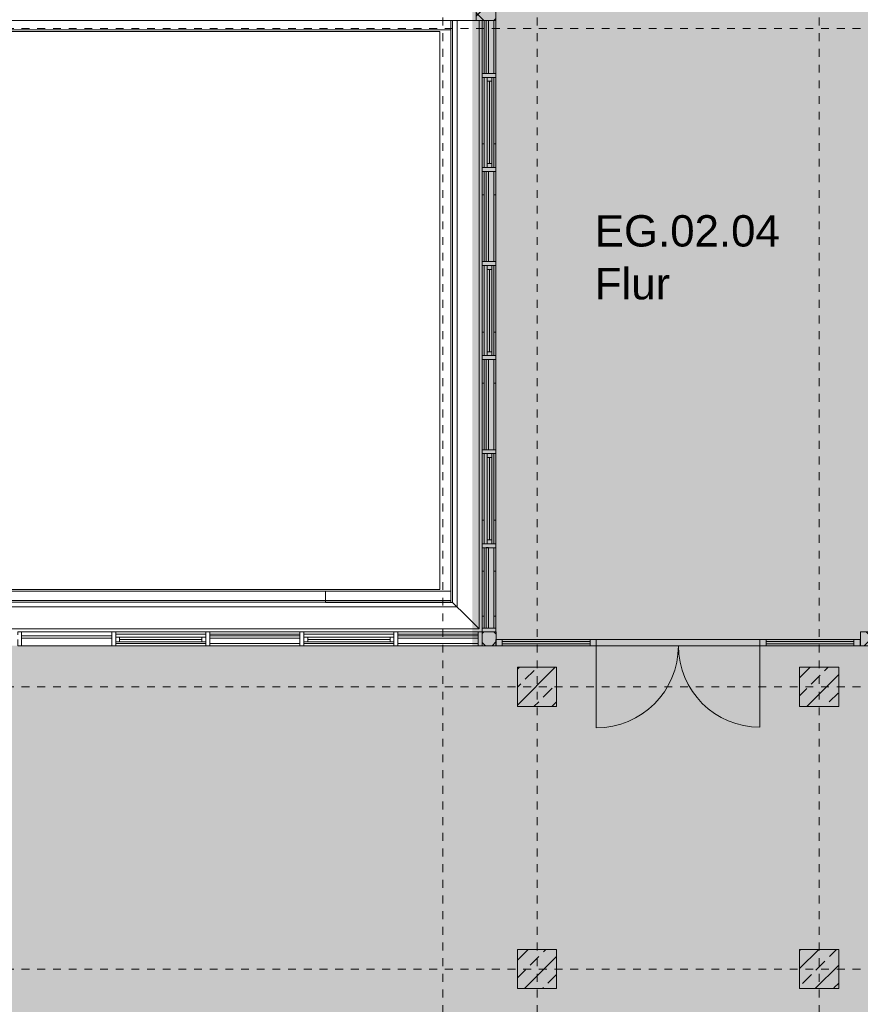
# Model space of a CAD drawing. Header units: metres. Extents: x -54 to 119, y -77 to 33.
# Tile 110 of 136: x 43 to 54, y -8 to 5. Entities that reach past the tile are written whole.
import ezdxf

# ---------------------------------------------------------------- set-up
doc = ezdxf.new("R2010")
doc.units = ezdxf.units.M
doc.linetypes.add('Rasterlinie', pattern=[0.019, 0.01, -0.003, 0.003, -0.003])
for name, color, linetype, lineweight in [('A_Allgemeine Beschriftungen', 7, 'Continuous', 9), ('A_Detailelemente', 7, 'Continuous', 9), ('A_Fassadenelemente', 7, 'Continuous', 9), ('A_Fassadenpfosten', 7, 'Continuous', 9), ('A_Geschossdecken', 7, 'Continuous', 9), ('A_Raster', 7, 'Continuous', 9), ('A_Räume_Beschriftung', 7, 'Continuous', 9), ('A_Tragwerksstützen', 7, 'Continuous', 9), ('A_Tragwerksstützen_Stahlbeton', 7, 'Continuous', 18), ('A_Türen', 7, 'Continuous', 9), ('A_Wände', 7, 'Continuous', 9), ('Allgemeines Modell', 7, 'Continuous', 9)]:
    doc.layers.add(name, color=color, linetype=linetype, lineweight=lineweight)
doc.styles.add('Arial_B', font='txt', dxfattribs={"height": 0.4})

# ---------------------------------------------------------------- blocks, each defined once
blk = doc.blocks.new('STB Stütze - rechteckig - STB 50 x 50-V17-BS_Übersicht_EG_BRANDSCHUTZ')
at = {"layer": 'A_Tragwerksstützen'}
h = blk.add_hatch(dxfattribs=at)
h.set_pattern_fill('FP_25', color=256, style=0, pattern_type=2)
h.set_pattern_definition([(45, (-49.556, 3.897), (-0.2283955, 0.2283955), []), (45, (-49.328, 3.897), (-0.2283955, 0.2283955), [0.161, -0.081])])
h.paths.add_polyline_path([(-0.248, -0.25), (0.25, -0.25), (0.25, 0.25), (-0.25, 0.25), (-0.25, -0.25)], flags=0)
at = {"layer": 'A_Tragwerksstützen_Stahlbeton'}
for p, q in [((0.25, 0.25), (-0.25, 0.25)), ((-0.25, 0.25), (-0.25, -0.25)), ((0.25, -0.25), (0.25, 0.25)), ((-0.25, -0.25), (0.25, -0.25))]:
    blk.add_line(p, q, dxfattribs=at)
blk = doc.blocks.new('STB Stütze - rechteckig - STB 50 x 50-V18-BS_Übersicht_EG_BRANDSCHUTZ')
at = {"layer": 'A_Tragwerksstützen'}
h = blk.add_hatch(dxfattribs=at)
h.set_pattern_fill('FP_26', color=256, style=0, pattern_type=2)
h.set_pattern_definition([(45, (-49.556, 7.497), (-0.2283955, 0.2283955), []), (45, (-49.328, 7.497), (-0.2283955, 0.2283955), [0.161, -0.081])])
h.paths.add_polyline_path([(-0.248, -0.25), (0.25, -0.25), (0.25, 0.25), (-0.25, 0.25), (-0.25, -0.25)], flags=0)
at = {"layer": 'A_Tragwerksstützen_Stahlbeton'}
for p, q in [((0.25, 0.25), (-0.25, 0.25)), ((-0.25, 0.25), (-0.25, -0.25)), ((0.25, -0.25), (0.25, 0.25)), ((-0.25, -0.25), (0.25, -0.25))]:
    blk.add_line(p, q, dxfattribs=at)
blk = doc.blocks.new('STB Stütze - rechteckig - STB 50 x 50-V19-BS_Übersicht_EG_BRANDSCHUTZ')
at = {"layer": 'A_Tragwerksstützen'}
h = blk.add_hatch(dxfattribs=at)
h.set_pattern_fill('FP_27', color=256, style=0, pattern_type=2)
h.set_pattern_definition([(45, (-53.156, 3.897), (-0.2283955, 0.2283955), []), (45, (-52.928, 3.897), (-0.2283955, 0.2283955), [0.161, -0.081])])
h.paths.add_polyline_path([(0.25, -0.25), (0.25, 0.25), (-0.25, 0.25), (-0.25, -0.25)], flags=0)
at = {"layer": 'A_Tragwerksstützen_Stahlbeton'}
for p, q in [((0.25, 0.25), (-0.25, 0.25)), ((-0.25, 0.25), (-0.25, -0.25)), ((0.25, -0.25), (0.25, 0.25)), ((-0.25, -0.25), (0.25, -0.25))]:
    blk.add_line(p, q, dxfattribs=at)
blk = doc.blocks.new('STB Stütze - rechteckig - STB 50 x 50-V20-BS_Übersicht_EG_BRANDSCHUTZ')
at = {"layer": 'A_Tragwerksstützen'}
h = blk.add_hatch(dxfattribs=at)
h.set_pattern_fill('FP_28', color=256, style=0, pattern_type=2)
h.set_pattern_definition([(45, (-53.156, 7.497), (-0.2283955, 0.2283955), []), (45, (-52.928, 7.497), (-0.2283955, 0.2283955), [0.161, -0.081])])
h.paths.add_polyline_path([(0.25, -0.25), (0.25, 0.25), (-0.25, 0.25), (-0.25, -0.25)], flags=0)
at = {"layer": 'A_Tragwerksstützen_Stahlbeton'}
for p, q in [((0.25, 0.25), (-0.25, 0.25)), ((-0.25, 0.25), (-0.25, -0.25)), ((0.25, -0.25), (0.25, 0.25)), ((-0.25, -0.25), (0.25, -0.25))]:
    blk.add_line(p, q, dxfattribs=at)
blk = doc.blocks.new('Pfosten rechteckig - 125x176-3770175-BS_Übersicht_EG_BRANDSCHUTZ')
at = {"layer": 'A_Fassadenpfosten'}
for p, q in [((47.781, -3.197), (48.806, -3.197)), ((47.781, -3.373), (48.806, -3.373))]:
    blk.add_line(p, q, dxfattribs=at)
blk = doc.blocks.new('Pfosten rechteckig - 50x176-3770182-BS_Übersicht_EG_BRANDSCHUTZ')
at = {"layer": 'A_Fassadenpfosten'}
for p, q in [((0, 0.0655), (-0.05, 0.0655)), ((-0.05, 0.0655), (-0.05, -0.1105)), ((0, -0.1105), (0, 0.0655)), ((-0.05, -0.1105), (0, -0.1105))]:
    blk.add_line(p, q, dxfattribs=at)
blk = doc.blocks.new('Pfosten rechteckig - 125x176-1782135-BS_Übersicht_EG_BRANDSCHUTZ')
at = {"layer": 'A_Fassadenpfosten'}
for p, q in [((46.581, -3.197), (47.731, -3.197)), ((46.581, -3.373), (47.731, -3.373))]:
    blk.add_line(p, q, dxfattribs=at)
blk = doc.blocks.new('Systemelement - Verglasung-1782334-BS_Übersicht_EG_BRANDSCHUTZ')
at = {"layer": 'A_Fassadenelemente'}
for p, q in [((0.513, 0.015), (-0.513, 0.015)), ((-0.513, 0.015), (-0.513, -0.015)), ((0.513, -0.015), (0.513, 0.015)), ((-0.513, -0.015), (0.513, -0.015))]:
    blk.add_line(p, q, dxfattribs=at)
blk = doc.blocks.new('GSH_Fassade_Fenster_1flg - GSH_Fassade_Fenster_1flg-6000004-BS_Übersicht_EG_BRANDSCHUTZ')
at = {"layer": 'A_Fassadenelemente'}
for p, q in [((-0.525, 0.06), (-0.575, 0.06)), ((-0.575, 0.06), (-0.575, 0)), ((-0.575, 0), (-0.525, 0)), ((-0.525, 0), (-0.525, 0.06)), ((-0.525, 0.06), (0.525, 0.06)), ((0.525, 0.03), (-0.525, 0.03)), ((0.525, 0), (-0.525, 0)), ((0.575, 0.06), (0.525, 0.06)), ((0.525, 0.06), (0.525, 0)), ((0.525, 0), (0.575, 0)), ((0.575, 0), (0.575, 0.06))]:
    blk.add_line(p, q, dxfattribs=at)
blk = doc.blocks.new('Systemelement - Verglasung-1782333-BS_Übersicht_EG_BRANDSCHUTZ')
at = {"layer": 'A_Fassadenelemente'}
for p, q in [((0.575, 0.015), (-0.575, 0.015)), ((-0.575, 0.015), (-0.575, -0.015)), ((0.575, -0.015), (0.575, 0.015)), ((-0.575, -0.015), (0.575, -0.015))]:
    blk.add_line(p, q, dxfattribs=at)
blk = doc.blocks.new('Systemelement - Verglasung-3648390-BS_Übersicht_EG_BRANDSCHUTZ')
at = {"layer": 'A_Fassadenelemente'}
for p, q in [((0.575, 0.015), (-0.575, 0.015)), ((-0.575, 0.015), (-0.575, -0.015)), ((0.575, -0.015), (0.575, 0.015)), ((-0.575, -0.015), (0.575, -0.015))]:
    blk.add_line(p, q, dxfattribs=at)
blk = doc.blocks.new('Pfosten rechteckig - 25x175-1673964-BS_Übersicht_EG_BRANDSCHUTZ')
at = {"layer": 'A_Fassadenpfosten'}
for p, q in [((34.581, -3.225), (35.731, -3.225)), ((35.731, -3.345), (34.581, -3.345))]:
    blk.add_line(p, q, dxfattribs=at)
blk = doc.blocks.new('Pfosten rechteckig - 25x175-1673963-BS_Übersicht_EG_BRANDSCHUTZ')
at = {"layer": 'A_Fassadenpfosten'}
for p, q in [((33.506, -3.225), (34.531, -3.225)), ((34.531, -3.345), (33.506, -3.345))]:
    blk.add_line(p, q, dxfattribs=at)
blk = doc.blocks.new('Pfosten rechteckig - 50x176-3648387-BS_Übersicht_EG_BRANDSCHUTZ')
at = {"layer": 'A_Fassadenpfosten'}
for p, q in [((-0.025, 0.066), (0.025, 0.066)), ((-0.025, -0.11), (-0.025, 0.066)), ((0.025, 0.066), (0.025, 0.03)), ((0.025, -0.11), (-0.025, -0.11)), ((0.025, -0.03), (0.025, -0.11))]:
    blk.add_line(p, q, dxfattribs=at)
blk = doc.blocks.new('Pfosten rechteckig - 50x176-1782326-BS_Übersicht_EG_BRANDSCHUTZ')
at = {"layer": 'A_Fassadenpfosten'}
for p, q in [((-0.025, 0.0655), (0.025, 0.0655)), ((-0.025, -0.1105), (-0.025, 0.0655)), ((0.025, 0.0655), (0.025, -0.1105)), ((0.025, -0.1105), (-0.025, -0.1105))]:
    blk.add_line(p, q, dxfattribs=at)
blk = doc.blocks.new('Systemelement - Verglasung-4356896-BS_Übersicht_EG_BRANDSCHUTZ')
at = {"layer": 'A_Fassadenelemente'}
for p, q in [((0.56, 0.015), (-0.56, 0.015)), ((-0.56, 0.015), (-0.56, -0.015)), ((-0.56, -0.015), (0.56, -0.015))]:
    blk.add_line(p, q, dxfattribs=at)
blk = doc.blocks.new('Pfosten rechteckig - 80x155-4356898-BS_Übersicht_EG_BRANDSCHUTZ')
at = {"layer": 'A_Fassadenpfosten'}
for p, q in [((50.232, -3.293), (49.112, -3.293)), ((50.232, -3.373), (49.112, -3.373))]:
    blk.add_line(p, q, dxfattribs=at)
blk = doc.blocks.new('Pfosten rechteckig - 80x80-4356873-BS_Übersicht_EG_BRANDSCHUTZ')
at = {"layer": 'A_Fassadenpfosten'}
for p, q in [((-0.08, 0.04), (0, 0.04)), ((-0.08, -0.04), (-0.08, 0.04)), ((0, 0.04), (0, -0.04)), ((0, -0.04), (-0.08, -0.04))]:
    blk.add_line(p, q, dxfattribs=at)
blk = doc.blocks.new('Systemelement - Verglasung-V83-BS_Übersicht_EG_BRANDSCHUTZ')
at = {"layer": 'A_Fassadenelemente'}
for p, q in [((0.56, 0.015), (-0.56, 0.015)), ((0.56, -0.015), (0.56, 0.015)), ((-0.56, -0.015), (0.56, -0.015))]:
    blk.add_line(p, q, dxfattribs=at)
blk = doc.blocks.new('Pfosten rechteckig - 80x155-4356895-BS_Übersicht_EG_BRANDSCHUTZ')
at = {"layer": 'A_Fassadenpfosten'}
for p, q in [((53.6, -3.293), (52.48, -3.293)), ((53.6, -3.373), (52.48, -3.373))]:
    blk.add_line(p, q, dxfattribs=at)
blk = doc.blocks.new('GSH_Fassade_Tuer_2flg - I_Glass_Grau-6173636-BS_Übersicht_EG_BRANDSCHUTZ')
at = {"layer": 'A_Türen'}
for p, q in [((-1.044, 0.04), (-1.124, 0.04)), ((-1.124, 0.04), (-1.124, -0.04)), ((-1.044, -0.04), (-1.044, 0.04)), ((1.124, 0.04), (1.044, 0.04)), ((1.044, 0.04), (1.044, -0.04)), ((1.124, -0.04), (1.124, 0.04)), ((-1.124, -0.04), (-1.044, -0.04)), ((-1.044, -0.04), (-1.044, -1.088)), ((1.044, -0.04), (1.124, -0.04)), ((1.044, -0.04), (1.044, -1.08))]:
    blk.add_line(p, q, dxfattribs=at)
for centre, radius, start, end in [((-1.044, -0.04), 1.048, 270, 360), ((1.044, -0.04), 1.04, 180, 270)]:
    blk.add_arc(centre, radius, start, end, dxfattribs=at)
blk = doc.blocks.new('Pfosten rechteckig - 80x80-4356876-BS_Übersicht_EG_BRANDSCHUTZ')
at = {"layer": 'A_Fassadenpfosten'}
for p, q in [((0, 0.04), (-0.08, 0.04)), ((-0.08, 0.04), (-0.08, -0.04)), ((0, -0.04), (0, 0.04)), ((-0.08, -0.04), (0, -0.04))]:
    blk.add_line(p, q, dxfattribs=at)
blk = doc.blocks.new('Pfosten rechteckig - 475x251_Winkel-1782493-BS_Übersicht_EG_BRANDSCHUTZ')
at = {"layer": 'A_Fassadenpfosten'}
h = blk.add_hatch(dxfattribs=at)
h.set_pattern_fill('FP_115', color=256, style=0, pattern_type=2)
h.set_pattern_definition([(315, (-5.078, 48.921), (0.14142136, 0.14142136), []), (45, (-5.078, 48.921), (-0.14142136, 0.14142136), [])])
h.paths.add_polyline_path([(-0.475, -0.1105), (0, -0.1105), (0, 0.1405), (-0.475, 0.1405), (-0.475, 0.0395)], flags=0)
for p, q in [((0, 0.1405), (-0.475, 0.1405)), ((-0.475, 0.1405), (-0.475, -0.1105)), ((0, -0.1105), (0, 0.1405)), ((-0.475, -0.1105), (0, -0.1105))]:
    blk.add_line(p, q, dxfattribs=at)
blk = doc.blocks.new('Systemelement - Verglasung-1782494-BS_Übersicht_EG_BRANDSCHUTZ')
at = {"layer": 'A_Fassadenelemente'}
for p, q in [((0.3375, 0.015), (-0.3375, 0.015)), ((-0.3375, 0.015), (-0.3375, -0.015)), ((0.3375, -0.015), (0.3375, 0.015)), ((-0.3375, -0.015), (0.3375, -0.015))]:
    blk.add_line(p, q, dxfattribs=at)
blk = doc.blocks.new('Pfosten rechteckig - 25x175-1782491-BS_Übersicht_EG_BRANDSCHUTZ')
at = {"layer": 'A_Fassadenpfosten'}
for p, q in [((48.883, 3.928), (48.883, 4.603)), ((49.003, 4.603), (49.003, 3.928))]:
    blk.add_line(p, q, dxfattribs=at)
blk = doc.blocks.new('GSH_Fassade_Fenster_1flg - GSH_Fassade_Fenster_1flg-V94-BS_Übersicht_EG_BRANDSCHUTZ')
at = {"layer": 'A_Fassadenelemente'}
for p, q in [((-0.525, 0.06), (-0.575, 0.06)), ((-0.575, 0.06), (-0.575, 0)), ((-0.575, 0), (-0.525, 0)), ((-0.525, 0), (-0.525, 0.06)), ((-0.525, 0.06), (0.525, 0.06)), ((0.525, 0.03), (-0.525, 0.03)), ((0.525, 0), (-0.525, 0)), ((0.575, 0.06), (0.525, 0.06)), ((0.525, 0.06), (0.525, 0)), ((0.525, 0), (0.575, 0)), ((0.575, 0), (0.575, 0.06))]:
    blk.add_line(p, q, dxfattribs=at)
blk = doc.blocks.new('Systemelement - Verglasung-V95-BS_Übersicht_EG_BRANDSCHUTZ')
at = {"layer": 'A_Fassadenelemente'}
for p, q in [((0.575, 0.015), (-0.575, 0.015)), ((-0.575, 0.015), (-0.575, -0.015)), ((0.575, -0.015), (0.575, 0.015)), ((-0.575, -0.015), (0.575, -0.015))]:
    blk.add_line(p, q, dxfattribs=at)
blk = doc.blocks.new('Systemelement - Verglasung-1782495-BS_Übersicht_EG_BRANDSCHUTZ')
at = {"layer": 'A_Fassadenelemente'}
for p, q in [((0.513, 0.015), (-0.513, 0.015)), ((-0.513, 0.015), (-0.513, -0.015)), ((0.513, -0.015), (0.513, 0.015)), ((-0.513, -0.015), (0.513, -0.015))]:
    blk.add_line(p, q, dxfattribs=at)
blk = doc.blocks.new('Pfosten rechteckig - 50x176-V96-BS_Übersicht_EG_BRANDSCHUTZ')
at = {"layer": 'A_Fassadenpfosten'}
for p, q in [((-0.025, 0.0655), (0.025, 0.0655)), ((-0.025, -0.1105), (-0.025, 0.0655)), ((0.025, 0.0655), (0.025, -0.1105)), ((0.025, -0.1105), (-0.025, -0.1105))]:
    blk.add_line(p, q, dxfattribs=at)
blk = doc.blocks.new('Pfosten rechteckig - 25x175-3770179-BS_Übersicht_EG_BRANDSCHUTZ')
at = {"layer": 'A_Fassadenpfosten'}
for p, q in [((48.883, -3.147), (48.883, -2.122)), ((49.003, -2.122), (49.003, -3.147))]:
    blk.add_line(p, q, dxfattribs=at)
blk = doc.blocks.new('Pfosten rechteckig - 25x175-V97-BS_Übersicht_EG_BRANDSCHUTZ')
at = {"layer": 'A_Fassadenpfosten'}
for p, q in [((48.883, -2.072), (48.883, -0.922)), ((49.003, -0.922), (49.003, -2.072))]:
    blk.add_line(p, q, dxfattribs=at)
blk = doc.blocks.new('Pfosten rechteckig - 176x176_WD-3770150-BS_Übersicht_EG_BRANDSCHUTZ')
at = {"layer": 'A_Fassadenpfosten'}
h = blk.add_hatch(dxfattribs=at)
h.set_pattern_fill('FP_121', color=256, style=0, pattern_type=2)
h.set_pattern_definition([(225, (-3.373, 48.922), (0.14142136, -0.14142136), []), (135, (-3.373, 48.922), (-0.14142136, -0.14142136), [])])
h.paths.add_polyline_path([(0, -0.109), (0, -0.111), (-0.176, -0.109), (-0.176, 0.065), (0, 0.065), (0, -0.107)], flags=0)
for p, q in [((-0.176, 0.065), (0, 0.065)), ((-0.176, -0.111), (-0.176, 0.065)), ((0, 0.065), (0, -0.111)), ((0, -0.111), (-0.176, -0.111))]:
    blk.add_line(p, q, dxfattribs=at)
blk = doc.blocks.new('Pfosten rechteckig - 50x176-3770173-BS_Übersicht_EG_BRANDSCHUTZ')
at = {"layer": 'A_Fassadenpfosten'}
for p, q in [((-0.05, 0.0655), (0, 0.0655)), ((-0.05, -0.1105), (-0.05, 0.0655)), ((0, 0.0655), (0, -0.1105)), ((0, -0.1105), (-0.05, -0.1105))]:
    blk.add_line(p, q, dxfattribs=at)
blk = doc.blocks.new('Pfosten rechteckig - 176x176_WD-V104-BS_Übersicht_EG_BRANDSCHUTZ')
at = {"layer": 'A_Fassadenpfosten'}
h = blk.add_hatch(dxfattribs=at)
h.set_pattern_fill('FP_123', color=256, style=0, pattern_type=2)
h.set_pattern_definition([(225, (-3.373, 53.791), (0.14142136, -0.14142136), []), (135, (-3.373, 53.791), (-0.14142136, -0.14142136), [])])
h.paths.add_polyline_path([(0, -0.026), (-0.001, -0.066), (-0.176, -0.066), (-0.176, 0.11), (0, 0.109), (0, 0.107)], flags=0)
for p, q in [((-0.176, 0.11), (0, 0.11)), ((-0.176, -0.066), (-0.176, 0.11)), ((0, 0.11), (0, -0.066)), ((0, -0.066), (-0.176, -0.066))]:
    blk.add_line(p, q, dxfattribs=at)
blk = doc.blocks.new('Fluchtweg - Pfeil 1 - Pfeil  1_RW-4646429-BS_Übersicht_EG_BRANDSCHUTZ')
at = {"layer": 'A_Allgemeine Beschriftungen'}
for points in [[(-0.004069, 0), (-0.001406, 0.002662), (-0.001406, -0.002662)], [(0.005931, 0.0012), (0.005931, -0.0012), (-0.001406, -0.0012), (-0.001406, 0.0012)]]:
    blk.add_hatch(color=256, dxfattribs=at).paths.add_polyline_path(points, flags=0)

msp = doc.modelspace()

# ---------------------------------------------------------------- hatches: boundary and pattern name
at = {"layer": 'A_Detailelemente', "true_color": 0xc2e2c4}
msp.add_hatch(color=254, dxfattribs=at).paths.add_polyline_path([(49.308, -3.293), (53.68, -3.293), (53.68, 12.263), (49.032, 12.263), (49.032, -3.293), (49.131, -3.293)], flags=0)
at = {"layer": 'A_Detailelemente', "true_color": 0xff5959}
msp.add_hatch(color=11, dxfattribs=at).paths.add_polyline_path([(53.829, -3.373), (53.981, -3.373), (53.981, 5.078), (53.68, 5.078), (53.68, -3.293), (49.032, -3.291), (49.031, 5.078), (48.731, 5.078), (48.731, -3.373), (53.817, -3.373)], flags=0)
at = {"layer": 'A_Detailelemente', "true_color": 0x499c4b}
h = msp.add_hatch(color=95, dxfattribs=at)
h.paths.add_polyline_path([(71.851, -47.637), (74.016, -47.637), (74.016, -42.797), (82.506, -42.797), (82.506, -33.347), (73.966, -33.347), (73.966, -3.373), (28.666, -3.373), (28.666, -33.147), (19.556, -33.147), (19.556, -32.109), (13.091, -32.109), (13.091, -43.997), (38.176, -43.997), (38.176, -47.637), (70.641, -47.637)], flags=0)
h.paths.add_polyline_path([(47.781, -39.443), (47.781, -39.443), (47.806, -39.443)], flags=0)
h.paths.add_polyline_path([(24.206, -38.847), (24.206, -38.547), (24.506, -38.547), (24.266, -38.607), (24.26, -38.632)], flags=0)
h.paths.add_polyline_path([(79.406, -38.847), (79.406, -38.547), (79.706, -38.547), (79.466, -38.607), (79.417, -38.802)], flags=0)
h.paths.add_polyline_path([(33.306, -38.447), (33.306, -38.147), (33.606, -38.147), (33.366, -38.207), (33.307, -38.442)], flags=0)
h.paths.add_polyline_path([(79.406, -37.647), (79.406, -37.347), (79.706, -37.347), (79.466, -37.407)], flags=0)
h.paths.add_polyline_path([(24.206, -37.647), (24.206, -37.347), (24.506, -37.347), (24.266, -37.407), (24.229, -37.555)], flags=0)
h.paths.add_polyline_path([(79.406, -36.447), (79.406, -36.147), (79.706, -36.147), (79.466, -36.207)], flags=0)
h.paths.add_polyline_path([(24.206, -36.447), (24.206, -36.147), (24.506, -36.147), (24.266, -36.207), (24.264, -36.213)], flags=0)
h.paths.add_polyline_path([(30.246, -35.126), (30.246, -35.126), (30.401, -35.126)], flags=0)
h.paths.add_polyline_path([(38.456, -33.137), (38.456, -32.947), (38.656, -32.947), (38.494, -32.985), (38.46, -33.12)], flags=0)
h.paths.add_polyline_path([(66.456, -27.057), (66.456, -26.857), (66.647, -26.859), (66.496, -26.897)], flags=0)
h.paths.add_polyline_path([(66.456, -26.597), (66.456, -26.397), (66.656, -26.397), (66.496, -26.437), (66.46, -26.582)], flags=0)
h.paths.add_polyline_path([(66.106, -9.197), (66.106, -8.997), (66.302, -8.998), (66.146, -9.037)], flags=0)
h.paths.add_polyline_path([(45.256, -9.017), (45.256, -8.817), (45.456, -8.817), (45.296, -8.857)], flags=0)
h.paths.add_polyline_path([(66.106, -8.547), (66.106, -8.297), (66.306, -8.297), (66.146, -8.337), (66.108, -8.538)], flags=0)
h.paths.add_polyline_path([(45.256, -8.417), (45.256, -8.217), (45.456, -8.217), (45.296, -8.257)], flags=0)

# ---------------------------------------------------------------- linework, layer by layer
at = {"layer": 'A_Geschossdecken'}
for p, q in [((49.031, 4.603), (49.031, 3.928)), ((48.316, 4.463), (33.996, 4.463)), ((48.316, -2.657), (48.316, 4.463)), ((49.031, 3.878), (49.031, 2.728)), ((48.883, 3.028), (48.856, 3.028)), ((49.031, 3.028), (49.003, 3.028)), ((49.031, 2.678), (49.031, 1.528)), ((48.856, 2.378), (48.883, 2.378)), ((49.003, 2.378), (49.031, 2.378)), ((49.031, 1.478), (49.031, 0.328)), ((48.883, 0.628), (48.856, 0.628)), ((49.031, 0.628), (49.003, 0.628)), ((49.031, 0.278), (49.031, -0.872)), ((48.856, -0.022), (48.883, -0.022)), ((49.003, -0.022), (49.031, -0.022)), ((49.031, -0.922), (49.031, -2.072)), ((48.883, -1.772), (48.856, -1.772)), ((49.031, -1.772), (49.003, -1.772)), ((49.031, -2.122), (49.031, -3.147)), ((48.856, -2.422), (48.883, -2.422)), ((49.003, -2.422), (49.031, -2.422)), ((33.996, -2.657), (48.316, -2.657)), ((48.883, -2.997), (48.856, -2.997)), ((49.031, -2.997), (49.003, -2.997)), ((50.312, -3.293), (52.4, -3.293)), ((52.4, -3.373), (50.312, -3.373))]:
    msp.add_line(p, q, dxfattribs=at)
at = {"layer": 'A_Raster', "linetype": 'Rasterlinie'}
for p, q in [((48.356, -66.66), (48.356, 31.784)), ((49.556, -66.66), (49.556, 31.784)), ((53.156, -66.66), (53.156, 31.784)), ((6.581, 4.503), (94.587, 4.503)), ((6.581, -3.897), (94.587, -3.897)), ((6.581, -7.497), (94.587, -7.497))]:
    msp.add_line(p, q, dxfattribs=at)
at = {"layer": 'A_Wände'}
for p, q in [((48.456, -2.817), (48.456, 4.603)), ((48.478, 4.603), (48.478, -2.819)), ((48.537, 4.603), (48.537, -2.878)), ((48.456, 4.483), (33.856, 4.483)), ((33.996, -2.677), (48.456, -2.677)), ((46.856, -2.797), (46.856, -2.677)), ((46.856, -2.797), (48.456, -2.797)), ((48.456, -2.817), (46.856, -2.817)), ((48.478, -2.819), (46.856, -2.819)), ((48.537, -2.878), (46.856, -2.878)), ((48.656, -2.997), (48.478, -2.819))]:
    msp.add_line(p, q, dxfattribs=at)
at = {"layer": 'Allgemeines Modell'}
for p, q in [((43.95, 4.603), (33.532, 4.603)), ((48.78, 4.603), (43.95, 4.603)), ((48.816, -3.157), (48.816, 4.603)), ((48.856, 3.928), (48.856, 4.603)), ((48.856, 2.728), (48.856, 3.878)), ((48.856, 1.528), (48.856, 2.678)), ((48.856, 0.328), (48.856, 1.478)), ((48.856, -0.872), (48.856, 0.278)), ((48.856, -2.072), (48.856, -0.922)), ((48.856, -3.147), (48.856, -2.122)), ((38.362, -2.797), (46.856, -2.797)), ((38.362, -2.818), (46.856, -2.818)), ((38.362, -2.878), (46.856, -2.878)), ((46.856, -2.797), (46.856, -2.818)), ((46.856, -2.819), (46.856, -2.818)), ((48.656, -2.997), (48.816, -3.157)), ((34.125, -3.157), (48.816, -3.157))]:
    msp.add_line(p, q, dxfattribs=at)

# ---------------------------------------------------------------- block references
at = {"layer": 'A_Allgemeine Beschriftungen', "xscale": 200, "yscale": 200, "zscale": 200, "rotation": 89.9999999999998}
msp.add_blockref('Fluchtweg - Pfeil 1 - Pfeil  1_RW-4646429-BS_Übersicht_EG_BRANDSCHUTZ', (52.083, -2.041), dxfattribs=at)
at = {"layer": 'A_Fassadenelemente'}
for name, p, rotation in [('Systemelement - Verglasung-1782494-BS_Übersicht_EG_BRANDSCHUTZ', (48.921, 4.266), 269.9999999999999), ('GSH_Fassade_Fenster_1flg - GSH_Fassade_Fenster_1flg-V94-BS_Übersicht_EG_BRANDSCHUTZ', (48.921, 3.303), 269.9999999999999), ('Systemelement - Verglasung-V95-BS_Übersicht_EG_BRANDSCHUTZ', (48.921, 2.103), 269.9999999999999), ('GSH_Fassade_Fenster_1flg - GSH_Fassade_Fenster_1flg-V94-BS_Übersicht_EG_BRANDSCHUTZ', (48.921, 0.903), 269.9999999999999), ('Systemelement - Verglasung-V95-BS_Übersicht_EG_BRANDSCHUTZ', (48.921, -0.297), 269.9999999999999), ('GSH_Fassade_Fenster_1flg - GSH_Fassade_Fenster_1flg-V94-BS_Übersicht_EG_BRANDSCHUTZ', (48.921, -1.497), 269.9999999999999), ('Systemelement - Verglasung-1782495-BS_Übersicht_EG_BRANDSCHUTZ', (48.921, -2.634), 269.9999999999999), ('Systemelement - Verglasung-3648390-BS_Übersicht_EG_BRANDSCHUTZ', (43.556, -3.262), 180), ('GSH_Fassade_Fenster_1flg - GSH_Fassade_Fenster_1flg-6000004-BS_Übersicht_EG_BRANDSCHUTZ', (44.756, -3.262), 180), ('Systemelement - Verglasung-1782333-BS_Übersicht_EG_BRANDSCHUTZ', (45.956, -3.262), 180), ('GSH_Fassade_Fenster_1flg - GSH_Fassade_Fenster_1flg-6000004-BS_Übersicht_EG_BRANDSCHUTZ', (47.156, -3.262), 180), ('Systemelement - Verglasung-1782334-BS_Übersicht_EG_BRANDSCHUTZ', (48.294, -3.262), 180)]:
    msp.add_blockref(name, p, dxfattribs=dict(at, rotation=rotation))
for name, p in [('Systemelement - Verglasung-4356896-BS_Übersicht_EG_BRANDSCHUTZ', (49.672, -3.333)), ('Systemelement - Verglasung-V83-BS_Übersicht_EG_BRANDSCHUTZ', (53.04, -3.333))]:
    msp.add_blockref(name, p, dxfattribs=at)
at = {"layer": 'A_Fassadenpfosten'}
for name, p, rotation in [('Pfosten rechteckig - 475x251_Winkel-1782493-BS_Übersicht_EG_BRANDSCHUTZ', (48.921, 5.078), 89.99999999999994), ('Pfosten rechteckig - 80x80-4356876-BS_Übersicht_EG_BRANDSCHUTZ', (49.032, -3.333), 180)]:
    msp.add_blockref(name, p, dxfattribs=dict(at, rotation=rotation))
for name, p in [('Pfosten rechteckig - 25x175-1782491-BS_Übersicht_EG_BRANDSCHUTZ', (0, 0)), ('Pfosten rechteckig - 25x175-V97-BS_Übersicht_EG_BRANDSCHUTZ', (0, 4.8)), ('Pfosten rechteckig - 25x175-V97-BS_Übersicht_EG_BRANDSCHUTZ', (0, 3.6)), ('Pfosten rechteckig - 25x175-V97-BS_Übersicht_EG_BRANDSCHUTZ', (0, 2.4)), ('Pfosten rechteckig - 25x175-V97-BS_Übersicht_EG_BRANDSCHUTZ', (0, 1.2)), ('Pfosten rechteckig - 25x175-V97-BS_Übersicht_EG_BRANDSCHUTZ', (0, 0)), ('Pfosten rechteckig - 25x175-3770179-BS_Übersicht_EG_BRANDSCHUTZ', (0, 0)), ('Pfosten rechteckig - 125x176-1782135-BS_Übersicht_EG_BRANDSCHUTZ', (-3.6, 0)), ('Pfosten rechteckig - 125x176-1782135-BS_Übersicht_EG_BRANDSCHUTZ', (-2.4, 0)), ('Pfosten rechteckig - 25x175-1673964-BS_Übersicht_EG_BRANDSCHUTZ', (9.6, 0)), ('Pfosten rechteckig - 125x176-1782135-BS_Übersicht_EG_BRANDSCHUTZ', (-1.2, 0)), ('Pfosten rechteckig - 25x175-1673964-BS_Übersicht_EG_BRANDSCHUTZ', (10.8, 0)), ('Pfosten rechteckig - 125x176-1782135-BS_Übersicht_EG_BRANDSCHUTZ', (0, 0)), ('Pfosten rechteckig - 25x175-1673964-BS_Übersicht_EG_BRANDSCHUTZ', (12, 0)), ('Pfosten rechteckig - 125x176-3770175-BS_Übersicht_EG_BRANDSCHUTZ', (0, 0)), ('Pfosten rechteckig - 25x175-1673963-BS_Übersicht_EG_BRANDSCHUTZ', (14.275, 0)), ('Pfosten rechteckig - 50x176-3770182-BS_Übersicht_EG_BRANDSCHUTZ', (48.856, -3.262)), ('Pfosten rechteckig - 80x155-4356898-BS_Übersicht_EG_BRANDSCHUTZ', (0, 0)), ('Pfosten rechteckig - 80x155-4356895-BS_Übersicht_EG_BRANDSCHUTZ', (0, 0))]:
    msp.add_blockref(name, p, dxfattribs=at)
at = {"layer": 'A_Fassadenpfosten', "extrusion": (0, 0, -1)}
for name, p, rotation in [('Pfosten rechteckig - 50x176-V96-BS_Übersicht_EG_BRANDSCHUTZ', (-48.921, 3.903), 270.0000000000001), ('Pfosten rechteckig - 50x176-V96-BS_Übersicht_EG_BRANDSCHUTZ', (-48.921, 2.703), 270.0000000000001), ('Pfosten rechteckig - 50x176-V96-BS_Übersicht_EG_BRANDSCHUTZ', (-48.921, 1.503), 270.0000000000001), ('Pfosten rechteckig - 50x176-V96-BS_Übersicht_EG_BRANDSCHUTZ', (-48.921, 0.303), 270.0000000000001), ('Pfosten rechteckig - 50x176-V96-BS_Übersicht_EG_BRANDSCHUTZ', (-48.921, -0.897), 270.0000000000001), ('Pfosten rechteckig - 50x176-V96-BS_Übersicht_EG_BRANDSCHUTZ', (-48.921, -2.097), 270.0000000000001), ('Pfosten rechteckig - 50x176-3770173-BS_Übersicht_EG_BRANDSCHUTZ', (-48.921, -3.197), 270.0000000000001), ('Pfosten rechteckig - 176x176_WD-3770150-BS_Übersicht_EG_BRANDSCHUTZ', (-48.922, -3.373), 270), ('Pfosten rechteckig - 176x176_WD-V104-BS_Übersicht_EG_BRANDSCHUTZ', (-53.791, -3.373), 270), ('Pfosten rechteckig - 80x80-4356873-BS_Übersicht_EG_BRANDSCHUTZ', (-53.68, -3.333), 180)]:
    msp.add_blockref(name, p, dxfattribs=dict(at, rotation=rotation))
for name, p in [('Pfosten rechteckig - 50x176-3648387-BS_Übersicht_EG_BRANDSCHUTZ', (-42.956, -3.262)), ('Pfosten rechteckig - 50x176-1782326-BS_Übersicht_EG_BRANDSCHUTZ', (-44.156, -3.262)), ('Pfosten rechteckig - 50x176-1782326-BS_Übersicht_EG_BRANDSCHUTZ', (-45.356, -3.262)), ('Pfosten rechteckig - 50x176-1782326-BS_Übersicht_EG_BRANDSCHUTZ', (-46.556, -3.262)), ('Pfosten rechteckig - 50x176-1782326-BS_Übersicht_EG_BRANDSCHUTZ', (-47.756, -3.262))]:
    msp.add_blockref(name, p, dxfattribs=at)
at = {"layer": 'A_Tragwerksstützen'}
for name, p in [('STB Stütze - rechteckig - STB 50 x 50-V17-BS_Übersicht_EG_BRANDSCHUTZ', (49.556, -3.897)), ('STB Stütze - rechteckig - STB 50 x 50-V19-BS_Übersicht_EG_BRANDSCHUTZ', (53.156, -3.897)), ('STB Stütze - rechteckig - STB 50 x 50-V18-BS_Übersicht_EG_BRANDSCHUTZ', (49.556, -7.497)), ('STB Stütze - rechteckig - STB 50 x 50-V20-BS_Übersicht_EG_BRANDSCHUTZ', (53.156, -7.497))]:
    msp.add_blockref(name, p, dxfattribs=at)
at = {"layer": 'A_Türen'}
msp.add_blockref('GSH_Fassade_Tuer_2flg - I_Glass_Grau-6173636-BS_Übersicht_EG_BRANDSCHUTZ', (51.356, -3.333), dxfattribs=at)

# ---------------------------------------------------------------- texts
at = {"layer": 'A_Räume_Beschriftung', "char_height": 0.4, "attachment_point": 1, "style": 'Arial_B'}
for s, insert, width in [('EG.02.04', (50.293, 2.12), 2.91814), ('Flur', (50.293, 1.446), 1.29873)]:
    msp.add_mtext(s, dxfattribs=dict(at, insert=insert, width=width))

doc.saveas('drawing.dxf')
